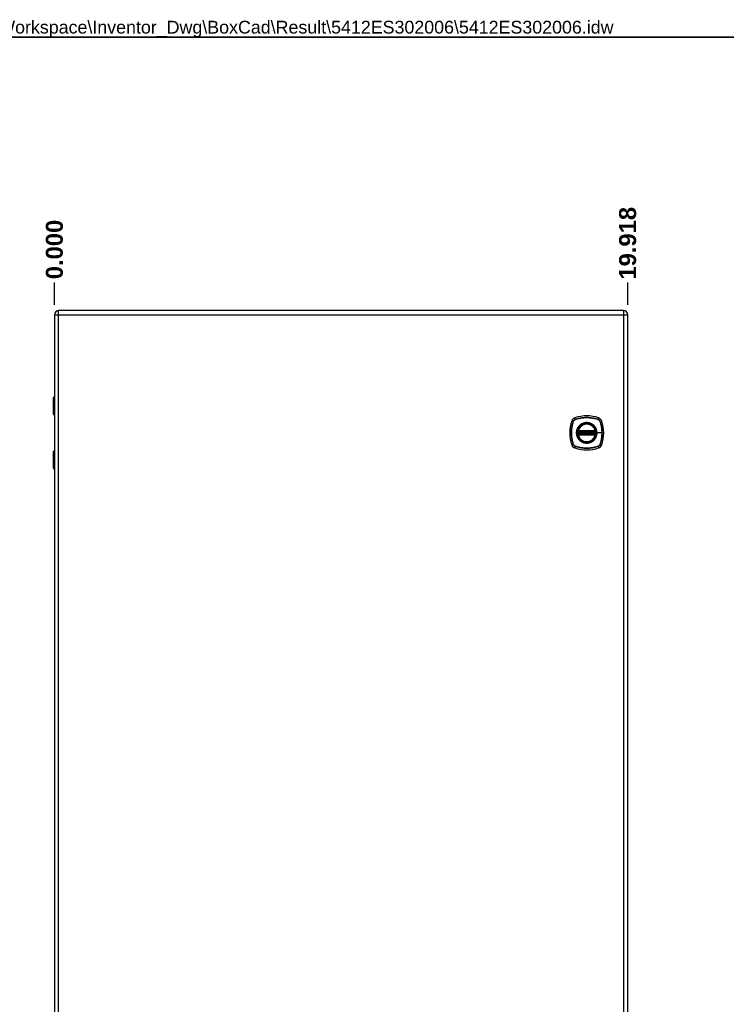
# Model space of a CAD drawing. Header units: inches. Extents: x 0 to 120, y -11 to 78.
# Tile 78 of 90: x 48 to 84, y 28 to 78. Entities that reach past the tile are written whole.
import ezdxf

# ---------------------------------------------------------------- set-up
doc = ezdxf.new("R2010")
doc.units = ezdxf.units.IN
doc.header["$LTSCALE"] = 7.213522
doc.header["$MEASUREMENT"] = 0
doc.layers.get('0').update_dxf_attribs({"lineweight": 25})
for name, color, linetype, lineweight in [('Dimensions(ANSI)', 7, 'Continuous', 25), ('Sketch Geometry(ANSI)', 7, 'Continuous', 25), ('Symbols(ANSI)', 7, 'Continuous', 25), ('Visible Edges(ANSI)', 7, 'Continuous', 25), ('Visible Tangent Edges(ANSI)', 7, 'Continuous', 25)]:
    doc.layers.add(name, color=color, linetype=linetype, lineweight=lineweight)
doc.styles.add('Current-ANSI', font='arial.ttf')
doc.styles.add('Dimension-ANSI', font='arialbd.ttf')
doc.dimstyles.new('INCH-ANSI-VERTICAL', dxfattribs={"dimscale": 7.213522, "dimtxt": 0.12, "dimasz": 0.098425, "dimexe": 0.04, "dimexo": 0.04, "dimgap": 0.031496, "dimtad": 0, "dimtih": 1, "dimtoh": 1, "dimdec": 3, "dimzin": 0, "dimdsep": 46, "dimtxsty": 'Dimension-ANSI', "dimcen": 0.09, "dimdle": 0.312, "dimclrd": 179, "dimclre": 179, "dimclrt": 7, "dimadec": 1, "dimazin": 0, "dimtfac": 1, "dimtdec": 3, "dimtofl": 0, "dimtmove": 0, "dimatfit": 3, "dimfxl": 1, "dimtolj": 1, "dimtzin": 4, "dimlwd": 25, "dimlwe": 25, "dimarcsym": 0})

# ---------------------------------------------------------------- blocks, each defined once
blk = doc.blocks.new('*D16')
at = {"layer": 'Defpoints', "color": 0, "linetype": 'Continuous', "transparency": 16777216}
for p in [(50.017, 64.644), (50.017, 63.224), (50.017, 63.224)]:
    blk.add_point(p, dxfattribs=at)
at = {"layer": 'Dimensions(ANSI)', "color": 179, "linetype": 'Continuous', "lineweight": 25, "true_color": 0x262658, "transparency": 16777216}
blk.add_line((50.017, 63.513), (50.017, 64.644), dxfattribs=at)
at = {"layer": 'Dimensions(ANSI)', "color": 7, "linetype": 'Continuous', "lineweight": 25, "transparency": 16777216, "insert": (50.017, 66.329), "char_height": 0.8656, "attachment_point": 5, "rotation": 90, "style": 'Dimension-ANSI'}
blk.add_mtext('\\A1;0.000', dxfattribs=at)
blk = doc.blocks.new('*D17')
at = {"layer": 'Defpoints', "color": 0, "linetype": 'Continuous', "transparency": 16777216}
for p in [(79.186, 64.644), (50.017, 63.224), (79.186, 63.224)]:
    blk.add_point(p, dxfattribs=at)
at = {"layer": 'Dimensions(ANSI)', "color": 179, "linetype": 'Continuous', "lineweight": 25, "true_color": 0x262658, "transparency": 16777216}
blk.add_line((79.186, 63.513), (79.186, 64.644), dxfattribs=at)
at = {"layer": 'Dimensions(ANSI)', "color": 7, "linetype": 'Continuous', "lineweight": 25, "transparency": 16777216, "insert": (79.186, 66.646), "char_height": 0.8656, "attachment_point": 5, "rotation": 90, "style": 'Dimension-ANSI'}
blk.add_mtext('\\A1;19.918', dxfattribs=at)
blk = doc.blocks.new('Borders 10_EXM - B (Inch)')
at = {"layer": 'Sketch Geometry(ANSI)', "linetype": 'Continuous', "lineweight": 35}
blk.add_line((16.3979, 10.6915), (0.5229, 10.6915), dxfattribs=at)
at = {"layer": 'Symbols(ANSI)', "color": 7, "style": 'Current-ANSI'}
blk.add_attdef('FILENAME_AND_PATH_001', (6.0203, 10.7181), '', height=0.09, dxfattribs=at)

msp = doc.modelspace()

# ---------------------------------------------------------------- linework, layer by layer
at = {"layer": 'Visible Edges(ANSI)'}
for p, q in [((78.9724, 63.2241), (50.2304, 63.2241)), ((50.0166, 63.0103), (50.0166, 19.792)), ((79.1862, 19.792), (79.1862, 63.0103)), ((49.9661, 57.9456), (49.9661, 58.8018)), ((49.9949, 58.8307), (50.0166, 58.8307)), ((50.0166, 58.4732), (50.012, 58.4732)), ((50.012, 58.4098), (50.0166, 58.4098)), ((50.0166, 57.9226), (49.9892, 57.9226)), ((76.6661, 57.0577), (77.5354, 57.0577)), ((77.5354, 56.9424), (76.6661, 56.9424)), ((76.6721, 57.0867), (77.5294, 57.0867)), ((77.5294, 56.9134), (76.6721, 56.9134)), ((49.9661, 55.1983), (49.9661, 56.0545)), ((49.9892, 56.0776), (50.0166, 56.0776)), ((50.0166, 55.1695), (49.9949, 55.1695)), ((50.0166, 55.5904), (50.012, 55.5904)), ((50.012, 55.5269), (50.0166, 55.5269))]:
    msp.add_line(p, q, dxfattribs=at)
at = {"layer": 'Visible Edges(ANSI)', "flags": 128}
for points in [[(76.649, 57.078), (76.649, 57.0779), (76.649, 57.0776), (76.6489, 57.0773), (76.6488, 57.0767), (76.6487, 57.076), (76.6486, 57.0752), (76.6484, 57.0742), (76.6482, 57.0731), (76.648, 57.0719), (76.6478, 57.0705), (76.6476, 57.069), (76.6473, 57.0674), (76.6471, 57.0656), (76.6468, 57.0638), (76.6466, 57.0619), (76.6463, 57.0599), (76.646, 57.0578), (76.6458, 57.0557), (76.6455, 57.0535), (76.6452, 57.0513), (76.645, 57.049), (76.6448, 57.0467), (76.6445, 57.0443), (76.6443, 57.042)], [(76.6443, 56.9581), (76.6445, 56.9558), (76.6448, 56.9534), (76.645, 56.9511), (76.6453, 56.9488), (76.6455, 56.9466), (76.6458, 56.9444), (76.646, 56.9422), (76.6463, 56.9402), (76.6466, 56.9382), (76.6468, 56.9363), (76.6471, 56.9344), (76.6474, 56.9327), (76.6476, 56.9311), (76.6478, 56.9296), (76.648, 56.9282), (76.6482, 56.927), (76.6484, 56.9259), (76.6486, 56.9249), (76.6487, 56.9241), (76.6488, 56.9234), (76.6489, 56.9229), (76.649, 56.9225), (76.649, 56.9223), (76.649, 56.9222)], [(77.5572, 57.042), (77.557, 57.0443), (77.5567, 57.0467), (77.5565, 57.049), (77.5562, 57.0513), (77.556, 57.0535), (77.5557, 57.0557), (77.5555, 57.0578), (77.5552, 57.0599), (77.5549, 57.0619), (77.5547, 57.0638), (77.5544, 57.0656), (77.5542, 57.0674), (77.5539, 57.069), (77.5537, 57.0705), (77.5535, 57.0719), (77.5533, 57.0731), (77.5531, 57.0742), (77.5529, 57.0752), (77.5528, 57.076), (77.5527, 57.0767), (77.5526, 57.0773), (77.5525, 57.0776), (77.5525, 57.0779), (77.5525, 57.078)], [(77.5525, 56.9222), (77.5525, 56.9223), (77.5525, 56.9225), (77.5526, 56.9229), (77.5527, 56.9234), (77.5528, 56.9241), (77.5529, 56.9249), (77.5531, 56.9259), (77.5533, 56.927), (77.5535, 56.9282), (77.5537, 56.9296), (77.5539, 56.9311), (77.5541, 56.9327), (77.5544, 56.9344), (77.5547, 56.9363), (77.5549, 56.9382), (77.5552, 56.9402), (77.5555, 56.9422), (77.5557, 56.9444), (77.556, 56.9466), (77.5562, 56.9488), (77.5565, 56.9511), (77.5567, 56.9534), (77.557, 56.9558), (77.5572, 56.9581)]]:
    msp.add_lwpolyline(points, dxfattribs=at)
at = {"layer": 'Visible Edges(ANSI)'}
for radius in [0.4685, 0.4613]:
    msp.add_circle((77.1007, 57.0001), radius, dxfattribs=at)
for centre, radius, start, end in [((50.2304, 63.0103), 0.2138, 90, 180), ((78.9724, 63.0103), 0.2138, 0, 90), ((49.9949, 58.8018), 0.0288, 90, 180), ((49.9892, 57.9456), 0.0231, 180, 270), ((76.5812, 57.5196), 0.2595, 108.77216, 161.22784), ((77.1007, 55.9911), 1.8738, 71.22784, 108.77216), ((77.6203, 57.5196), 0.2595, 18.77216, 71.22784), ((78.1097, 57.0001), 1.8738, 161.22784, 198.77216), ((77.1007, 57.0001), 0.4584, 166.36561, 170.21598), ((76.6721, 57.104), 0.0173, 166.36561, 270), ((77.1007, 57.0001), 0.4584, 13.63439, 166.36561), ((77.5294, 57.104), 0.0173, 270, 13.63439), ((77.1007, 57.0001), 0.4584, 9.78402, 13.63439), ((76.0918, 57.0001), 1.8738, 341.22784, 18.77216), ((77.1007, 57.0001), 0.4584, 174.74991, 185.25009), ((76.6661, 57.075), 0.0173, 170.21598, 270), ((76.6661, 56.9251), 0.0173, 90, 189.78402), ((77.1007, 57.0001), 0.4584, 189.78402, 193.63439), ((76.6721, 56.8961), 0.0173, 90, 193.63439), ((77.1007, 57.0001), 0.4584, 193.63439, 346.36561), ((77.5294, 56.8961), 0.0173, 346.36561, 90), ((77.5354, 57.075), 0.0173, 270, 9.78402), ((77.5354, 56.9251), 0.0173, 350.21598, 90), ((77.1007, 57.0001), 0.4584, 346.36561, 350.21598), ((77.1007, 57.0001), 0.4584, 354.74991, 5.25009), ((76.5812, 56.4805), 0.2595, 198.77216, 251.22784), ((77.1007, 58.0091), 1.8738, 251.22784, 288.77216), ((77.6203, 56.4805), 0.2595, 288.77216, 341.22784), ((49.9892, 56.0545), 0.0231, 90, 180), ((49.9949, 55.1983), 0.0288, 180, 270)]:
    msp.add_arc(centre, radius, start, end, dxfattribs=at)
at = {"layer": 'Visible Tangent Edges(ANSI)'}
for p, q in [((50.2304, 63.0103), (50.2304, 63.2241)), ((78.9724, 63.2241), (78.9724, 63.0103)), ((50.0166, 63.0103), (50.2304, 63.0103)), ((50.2304, 63.0103), (78.9724, 63.0103)), ((50.2304, 19.792), (50.2304, 63.0103)), ((78.9724, 63.0103), (79.1862, 63.0103)), ((78.9724, 63.0103), (78.9724, 19.792)), ((50.0166, 58.8018), (49.9661, 58.8018)), ((49.9993, 58.4876), (50.0166, 58.4876)), ((50.0166, 58.3954), (49.9993, 58.3954)), ((49.9661, 57.9456), (50.0166, 57.9456)), ((76.5251, 57.6848), (76.4977, 57.7652)), ((76.5261, 57.6818), (76.5267, 57.682)), ((77.6748, 57.682), (77.6754, 57.6818)), ((77.6764, 57.6848), (77.7038, 57.7652)), ((76.3356, 57.6031), (76.416, 57.5757)), ((76.4188, 57.5741), (76.419, 57.5747)), ((76.6553, 57.1081), (76.6721, 57.104)), ((77.5294, 57.104), (77.5462, 57.1081)), ((77.7825, 57.5747), (77.7827, 57.5741)), ((77.7855, 57.5757), (77.8659, 57.6031)), ((76.6615, 57.0404), (76.6443, 57.042)), ((76.6615, 56.9597), (76.6443, 56.9581)), ((76.6578, 57.0765), (76.649, 57.078)), ((76.649, 56.9222), (76.6578, 56.9237)), ((76.6721, 56.8961), (76.6553, 56.892)), ((76.6615, 57.0404), (77.54, 57.0404)), ((77.54, 56.9597), (76.6615, 56.9597)), ((76.6661, 57.0577), (76.6661, 57.0725)), ((76.6661, 56.9276), (76.6661, 56.9424)), ((76.6721, 57.0867), (76.6721, 57.104)), ((77.5294, 57.104), (76.6721, 57.104)), ((76.6721, 57.0722), (76.6721, 57.0867)), ((76.6721, 57.0722), (77.5294, 57.0722)), ((76.6721, 56.9134), (76.6721, 56.9279)), ((77.5294, 56.9279), (76.6721, 56.9279)), ((76.6721, 56.8961), (76.6721, 56.9134)), ((76.6721, 56.8961), (77.5294, 56.8961)), ((77.5294, 57.104), (77.5294, 57.0867)), ((77.5294, 57.0867), (77.5294, 57.0722)), ((77.5294, 56.9279), (77.5294, 56.9134)), ((77.5294, 56.9134), (77.5294, 56.8961)), ((77.5462, 56.892), (77.5294, 56.8961)), ((77.5354, 57.0725), (77.5354, 57.0577)), ((77.5354, 56.9424), (77.5354, 56.9276)), ((77.5572, 57.042), (77.54, 57.0404)), ((77.5572, 56.9581), (77.54, 56.9597)), ((77.5525, 57.078), (77.5437, 57.0765)), ((77.5437, 56.9237), (77.5525, 56.9222)), ((77.6165, 57.0001), (77.6234, 57.0001)), ((77.8781, 57.0001), (77.6234, 57.0001)), ((76.416, 56.4244), (76.3356, 56.3971)), ((76.419, 56.4254), (76.4188, 56.426)), ((76.5251, 56.3153), (76.4977, 56.2349)), ((76.5267, 56.3181), (76.5261, 56.3183)), ((77.6754, 56.3183), (77.6748, 56.3181)), ((77.6764, 56.3153), (77.7038, 56.2349)), ((77.7827, 56.426), (77.7825, 56.4254)), ((77.7855, 56.4244), (77.8659, 56.3971)), ((50.0166, 56.0545), (49.9661, 56.0545)), ((49.9993, 55.6048), (50.0166, 55.6048)), ((49.9661, 55.1983), (50.0166, 55.1983)), ((50.0166, 55.5125), (49.9993, 55.5125))]:
    msp.add_line(p, q, dxfattribs=at)
at = {"layer": 'Visible Tangent Edges(ANSI)', "flags": 128}
for points in [[(49.9993, 58.4876), (49.9962, 58.4873), (49.9932, 58.4862), (49.9905, 58.4845), (49.9881, 58.482), (49.9859, 58.4788), (49.9839, 58.475), (49.9823, 58.4705), (49.981, 58.4654), (49.98, 58.4598), (49.9792, 58.4539), (49.9788, 58.4477), (49.9787, 58.4414), (49.9788, 58.4351), (49.9793, 58.429), (49.98, 58.4231), (49.981, 58.4175), (49.9823, 58.4124), (49.984, 58.4079), (49.9859, 58.4041), (49.9881, 58.401), (49.9906, 58.3985), (49.9933, 58.3968), (49.9962, 58.3957), (49.9993, 58.3954)], [(50.012, 58.4098), (50.009, 58.41), (50.0063, 58.4107), (50.0037, 58.4119), (50.0014, 58.4136), (49.9993, 58.4158), (49.9974, 58.4184), (49.9959, 58.4215), (49.9946, 58.425), (49.9937, 58.4288), (49.993, 58.4329), (49.9926, 58.4371), (49.9924, 58.4414), (49.9926, 58.4458), (49.993, 58.45), (49.9937, 58.4541), (49.9946, 58.4579), (49.9959, 58.4614), (49.9974, 58.4645), (49.9992, 58.4672), (50.0013, 58.4694), (50.0037, 58.471), (50.0062, 58.4722), (50.009, 58.473), (50.012, 58.4732)], [(76.5251, 57.6848), (76.5188, 57.6826), (76.5126, 57.6801), (76.5065, 57.6774), (76.5005, 57.6745), (76.4947, 57.6713), (76.489, 57.6679), (76.4834, 57.6643), (76.4779, 57.6604), (76.4726, 57.6564), (76.4675, 57.6522), (76.4625, 57.6477), (76.4577, 57.6431), (76.4531, 57.6383), (76.4486, 57.6333), (76.4444, 57.6282), (76.4404, 57.6229), (76.4366, 57.6174), (76.4329, 57.6118), (76.4295, 57.6061), (76.4264, 57.6003), (76.4234, 57.5943), (76.4207, 57.5882), (76.4182, 57.582), (76.416, 57.5757)], [(76.419, 57.5747), (76.4213, 57.5809), (76.4238, 57.5869), (76.4265, 57.5929), (76.4294, 57.5987), (76.4326, 57.6044), (76.4359, 57.61), (76.4395, 57.6155), (76.4432, 57.6208), (76.4472, 57.626), (76.4514, 57.631), (76.4557, 57.6359), (76.4602, 57.6406), (76.4649, 57.6451), (76.4698, 57.6494), (76.4748, 57.6536), (76.48, 57.6576), (76.4853, 57.6613), (76.4908, 57.6649), (76.4964, 57.6683), (76.5021, 57.6714), (76.508, 57.6743), (76.5139, 57.6771), (76.5199, 57.6795), (76.5261, 57.6818)], [(77.6764, 57.6848), (77.63, 57.6998), (77.5832, 57.7135), (77.5359, 57.726), (77.4882, 57.7372), (77.4402, 57.7471), (77.3919, 57.7557), (77.3434, 57.763), (77.2948, 57.7689), (77.246, 57.7735), (77.1972, 57.7768), (77.1484, 57.7788), (77.0997, 57.7794), (77.051, 57.7787), (77.0022, 57.7767), (76.9535, 57.7734), (76.905, 57.7687), (76.8566, 57.7628), (76.8084, 57.7555), (76.7604, 57.7469), (76.7127, 57.7371), (76.6653, 57.7259), (76.6182, 57.7135), (76.5714, 57.6998), (76.5251, 57.6848)], [(76.5267, 57.682), (76.5729, 57.6971), (76.6195, 57.7109), (76.6664, 57.7234), (76.7137, 57.7347), (76.7613, 57.7446), (76.8091, 57.7533), (76.8572, 57.7606), (76.9054, 57.7667), (76.9539, 57.7714), (77.0024, 57.7747), (77.0511, 57.7768), (77.0997, 57.7775), (77.1483, 57.7768), (77.197, 57.7748), (77.2457, 57.7715), (77.2943, 57.7668), (77.3429, 57.7608), (77.3912, 57.7535), (77.4393, 57.7448), (77.4872, 57.7348), (77.5347, 57.7235), (77.5819, 57.7109), (77.6286, 57.6971), (77.6748, 57.682)], [(77.6754, 57.6818), (77.6816, 57.6795), (77.6876, 57.6771), (77.6935, 57.6743), (77.6994, 57.6714), (77.7051, 57.6683), (77.7107, 57.6649), (77.7162, 57.6613), (77.7215, 57.6576), (77.7267, 57.6536), (77.7317, 57.6495), (77.7366, 57.6451), (77.7413, 57.6406), (77.7458, 57.6359), (77.7501, 57.631), (77.7543, 57.626), (77.7583, 57.6208), (77.762, 57.6155), (77.7656, 57.61), (77.769, 57.6044), (77.7721, 57.5987), (77.775, 57.5929), (77.7777, 57.5869), (77.7802, 57.5809), (77.7825, 57.5747)], [(77.7855, 57.5757), (77.7833, 57.582), (77.7808, 57.5882), (77.7781, 57.5943), (77.7751, 57.6003), (77.772, 57.6061), (77.7686, 57.6119), (77.765, 57.6175), (77.7611, 57.6229), (77.7571, 57.6282), (77.7529, 57.6333), (77.7484, 57.6383), (77.7438, 57.6431), (77.739, 57.6477), (77.734, 57.6522), (77.7289, 57.6564), (77.7236, 57.6604), (77.7181, 57.6643), (77.7125, 57.6679), (77.7068, 57.6713), (77.7009, 57.6744), (77.695, 57.6774), (77.6889, 57.6801), (77.6827, 57.6826), (77.6764, 57.6848)], [(76.416, 57.5757), (76.401, 57.5293), (76.3873, 57.4825), (76.3748, 57.4352), (76.3636, 57.3875), (76.3537, 57.3395), (76.3451, 57.2912), (76.3378, 57.2427), (76.3319, 57.1941), (76.3273, 57.1454), (76.324, 57.0966), (76.3221, 57.0478), (76.3214, 56.999), (76.3221, 56.9503), (76.3241, 56.9015), (76.3275, 56.8529), (76.3321, 56.8043), (76.338, 56.7559), (76.3453, 56.7077), (76.3539, 56.6597), (76.3637, 56.612), (76.3749, 56.5646), (76.3873, 56.5175), (76.401, 56.4707), (76.416, 56.4244)], [(76.4188, 56.426), (76.4037, 56.4722), (76.3899, 56.5188), (76.3774, 56.5657), (76.3661, 56.613), (76.3562, 56.6606), (76.3475, 56.7084), (76.3402, 56.7565), (76.3342, 56.8048), (76.3295, 56.8532), (76.3261, 56.9018), (76.3241, 56.9504), (76.3234, 56.999), (76.324, 57.0476), (76.326, 57.0963), (76.3293, 57.145), (76.334, 57.1937), (76.34, 57.2422), (76.3473, 57.2905), (76.356, 57.3387), (76.366, 57.3865), (76.3773, 57.434), (76.3899, 57.4812), (76.4037, 57.5279), (76.4188, 57.5741)], [(76.6986, 57.3333), (76.6801, 57.3097), (76.6629, 57.285), (76.6472, 57.2593), (76.6329, 57.2327), (76.6202, 57.2053), (76.6092, 57.1772), (76.5997, 57.1486), (76.592, 57.1195), (76.5859, 57.09), (76.5816, 57.0602), (76.579, 57.0301), (76.5781, 56.9999), (76.579, 56.9697), (76.5816, 56.9397), (76.586, 56.91), (76.5921, 56.8805), (76.5999, 56.8513), (76.6094, 56.8226), (76.6205, 56.7945), (76.6331, 56.7671), (76.6473, 56.7406), (76.663, 56.715), (76.6801, 56.6904), (76.6986, 56.6668)], [(77.6165, 57.0001), (77.6035, 56.8851), (77.5655, 56.776), (77.5039, 56.6778), (77.4223, 56.5964), (77.3245, 56.5352), (77.2153, 56.4972), (77.1002, 56.4844), (76.9854, 56.4974), (76.8763, 56.5357), (76.7784, 56.5971), (76.6971, 56.6785), (76.636, 56.7761), (76.5979, 56.8856), (76.585, 57.0003), (76.598, 57.1153), (76.6362, 57.2245), (76.6977, 57.3224), (76.7791, 57.4036), (76.8767, 57.4648), (76.9859, 57.5028), (77.101, 57.5158), (77.216, 57.5028), (77.325, 57.4645), (77.423, 57.4032), (77.5043, 57.3217), (77.5656, 57.2238), (77.6035, 57.1149), (77.6165, 57.0001)], [(76.6553, 57.1081), (76.655, 57.1067), (76.6547, 57.1054), (76.6544, 57.104), (76.6542, 57.1026), (76.654, 57.1012), (76.6539, 57.0998), (76.6538, 57.0984), (76.6537, 57.097), (76.6536, 57.0956), (76.6536, 57.0943), (76.6537, 57.0929), (76.6537, 57.0915), (76.6538, 57.0901), (76.654, 57.0888), (76.6542, 57.0874), (76.6544, 57.0861), (76.6546, 57.0848), (76.655, 57.0835), (76.6553, 57.0823), (76.6557, 57.081), (76.6562, 57.0798), (76.6566, 57.0786), (76.6572, 57.0775), (76.6578, 57.0765)], [(76.7675, 57.4022), (76.7644, 57.3996), (76.7613, 57.397), (76.7582, 57.3943), (76.7551, 57.3916), (76.7521, 57.3889), (76.7491, 57.3862), (76.7461, 57.3835), (76.7431, 57.3807), (76.7402, 57.3779), (76.7372, 57.3751), (76.7343, 57.3722), (76.7315, 57.3694), (76.7286, 57.3665), (76.7257, 57.3636), (76.7229, 57.3606), (76.7201, 57.3577), (76.7174, 57.3547), (76.7146, 57.3517), (76.7119, 57.3487), (76.7092, 57.3457), (76.7065, 57.3426), (76.7038, 57.3395), (76.7012, 57.3364), (76.6986, 57.3333)], [(77.434, 57.4022), (77.4104, 57.4207), (77.3856, 57.4378), (77.3599, 57.4535), (77.3333, 57.4678), (77.3059, 57.4805), (77.2779, 57.4916), (77.2493, 57.5011), (77.2203, 57.5088), (77.1908, 57.5148), (77.161, 57.5192), (77.1309, 57.5218), (77.1006, 57.5227), (77.0704, 57.5218), (77.0403, 57.5192), (77.0105, 57.5148), (76.9809, 57.5087), (76.9518, 57.5009), (76.9231, 57.4914), (76.8951, 57.4804), (76.8678, 57.4677), (76.8413, 57.4535), (76.8157, 57.4378), (76.7911, 57.4207), (76.7675, 57.4022)], [(77.5029, 57.3333), (77.5003, 57.3364), (77.4977, 57.3395), (77.495, 57.3426), (77.4923, 57.3457), (77.4896, 57.3487), (77.4869, 57.3517), (77.4841, 57.3547), (77.4814, 57.3577), (77.4786, 57.3607), (77.4757, 57.3636), (77.4729, 57.3665), (77.47, 57.3694), (77.4671, 57.3722), (77.4642, 57.3751), (77.4613, 57.3779), (77.4584, 57.3807), (77.4554, 57.3835), (77.4524, 57.3862), (77.4494, 57.389), (77.4463, 57.3917), (77.4433, 57.3943), (77.4402, 57.397), (77.4371, 57.3996), (77.434, 57.4022)], [(77.6234, 57.0001), (77.6232, 57.0151), (77.6225, 57.0301), (77.6214, 57.0452), (77.6199, 57.0602), (77.6179, 57.0751), (77.6155, 57.0901), (77.6127, 57.1049), (77.6094, 57.1196), (77.6058, 57.1343), (77.6017, 57.1488), (77.5972, 57.1631), (77.5923, 57.1773), (77.587, 57.1914), (77.5813, 57.2053), (77.5751, 57.219), (77.5686, 57.2326), (77.5617, 57.2461), (77.5543, 57.2593), (77.5467, 57.2722), (77.5386, 57.285), (77.5302, 57.2974), (77.5214, 57.3097), (77.5123, 57.3216), (77.5029, 57.3333)], [(77.5437, 57.0765), (77.5443, 57.0775), (77.5449, 57.0786), (77.5453, 57.0798), (77.5458, 57.081), (77.5462, 57.0823), (77.5465, 57.0835), (77.5468, 57.0848), (77.5471, 57.0861), (77.5473, 57.0874), (77.5475, 57.0888), (77.5477, 57.0901), (77.5478, 57.0915), (77.5478, 57.0929), (77.5479, 57.0943), (77.5478, 57.0956), (77.5478, 57.097), (77.5477, 57.0984), (77.5476, 57.0998), (77.5475, 57.1012), (77.5473, 57.1026), (77.5471, 57.104), (77.5468, 57.1054), (77.5465, 57.1067), (77.5462, 57.1081)], [(77.7827, 57.5741), (77.7904, 57.551), (77.7978, 57.5279), (77.8048, 57.5046), (77.8116, 57.4813), (77.818, 57.4578), (77.8241, 57.4343), (77.8299, 57.4107), (77.8354, 57.387), (77.8405, 57.3632), (77.8454, 57.3393), (77.8499, 57.3153), (77.854, 57.2913), (77.8579, 57.2672), (77.8614, 57.2431), (77.8646, 57.2189), (77.8674, 57.1946), (77.8699, 57.1704), (77.8721, 57.1461), (77.874, 57.1217), (77.8755, 57.0974), (77.8766, 57.0731), (77.8775, 57.0487), (77.878, 57.0244), (77.8781, 57.0001)], [(77.7855, 56.4244), (77.8005, 56.4707), (77.8142, 56.5176), (77.8267, 56.5649), (77.8379, 56.6125), (77.8478, 56.6605), (77.8564, 56.7087), (77.8636, 56.7572), (77.8696, 56.8058), (77.8742, 56.8545), (77.8775, 56.9033), (77.8794, 56.952), (77.8801, 57.0008), (77.8794, 57.0495), (77.8774, 57.0982), (77.8741, 57.1469), (77.8694, 57.1955), (77.8635, 57.244), (77.8562, 57.2924), (77.8476, 57.3404), (77.8377, 57.3882), (77.8266, 57.4356), (77.8142, 57.4827), (77.8005, 57.5294), (77.7855, 57.5757)], [(76.6578, 56.9237), (76.6572, 56.9226), (76.6566, 56.9215), (76.6562, 56.9203), (76.6557, 56.9191), (76.6553, 56.9179), (76.655, 56.9166), (76.6546, 56.9153), (76.6544, 56.914), (76.6542, 56.9127), (76.654, 56.9114), (76.6538, 56.91), (76.6537, 56.9086), (76.6537, 56.9073), (76.6536, 56.9059), (76.6536, 56.9045), (76.6537, 56.9031), (76.6538, 56.9017), (76.6539, 56.9003), (76.654, 56.8989), (76.6542, 56.8975), (76.6544, 56.8961), (76.6547, 56.8948), (76.655, 56.8934), (76.6553, 56.892)], [(76.6578, 57.0765), (76.658, 57.0762), (76.6583, 57.076), (76.6586, 57.0758), (76.6589, 57.0755), (76.6592, 57.0753), (76.6595, 57.0751), (76.6599, 57.0749), (76.6602, 57.0747), (76.6605, 57.0745), (76.6609, 57.0743), (76.6612, 57.0742), (76.6616, 57.074), (76.6619, 57.0738), (76.6623, 57.0736), (76.6626, 57.0735), (76.663, 57.0734), (76.6634, 57.0732), (76.6638, 57.0731), (76.6641, 57.073), (76.6645, 57.0729), (76.6649, 57.0727), (76.6653, 57.0727), (76.6657, 57.0726), (76.6661, 57.0725)], [(76.6661, 56.9276), (76.6657, 56.9276), (76.6653, 56.9275), (76.6649, 56.9274), (76.6645, 56.9273), (76.6641, 56.9272), (76.6638, 56.9271), (76.6634, 56.9269), (76.663, 56.9268), (76.6626, 56.9266), (76.6623, 56.9265), (76.6619, 56.9263), (76.6616, 56.9262), (76.6612, 56.926), (76.6609, 56.9258), (76.6605, 56.9256), (76.6602, 56.9254), (76.6599, 56.9252), (76.6595, 56.925), (76.6592, 56.9248), (76.6589, 56.9246), (76.6586, 56.9244), (76.6583, 56.9241), (76.658, 56.9239), (76.6578, 56.9237)], [(76.6615, 57.0404), (76.6617, 57.0416), (76.662, 57.0427), (76.6622, 57.0438), (76.6624, 57.0449), (76.6627, 57.046), (76.6629, 57.047), (76.6632, 57.048), (76.6634, 57.049), (76.6637, 57.05), (76.664, 57.0509), (76.6642, 57.0518), (76.6645, 57.0526), (76.6647, 57.0534), (76.6649, 57.0541), (76.6651, 57.0548), (76.6653, 57.0554), (76.6655, 57.0559), (76.6656, 57.0564), (76.6658, 57.0568), (76.6659, 57.0571), (76.666, 57.0574), (76.666, 57.0576), (76.6661, 57.0577), (76.6661, 57.0577)], [(76.6661, 56.9424), (76.6661, 56.9424), (76.666, 56.9426), (76.666, 56.9427), (76.6659, 56.943), (76.6658, 56.9433), (76.6656, 56.9437), (76.6655, 56.9442), (76.6653, 56.9447), (76.6651, 56.9453), (76.6649, 56.946), (76.6647, 56.9467), (76.6645, 56.9475), (76.6642, 56.9483), (76.664, 56.9492), (76.6637, 56.9501), (76.6635, 56.9511), (76.6632, 56.9521), (76.6629, 56.9531), (76.6627, 56.9541), (76.6624, 56.9552), (76.6622, 56.9563), (76.662, 56.9575), (76.6617, 56.9586), (76.6615, 56.9597)], [(76.6661, 57.0725), (76.6663, 57.0725), (76.6666, 57.0725), (76.6668, 57.0724), (76.6671, 57.0724), (76.6673, 57.0724), (76.6676, 57.0724), (76.6678, 57.0724), (76.6681, 57.0723), (76.6683, 57.0723), (76.6686, 57.0723), (76.6688, 57.0723), (76.6691, 57.0723), (76.6693, 57.0723), (76.6696, 57.0723), (76.6698, 57.0723), (76.6701, 57.0723), (76.6703, 57.0723), (76.6706, 57.0722), (76.6708, 57.0722), (76.6711, 57.0722), (76.6713, 57.0722), (76.6716, 57.0722), (76.6719, 57.0722), (76.6721, 57.0722)], [(76.6721, 56.9279), (76.6719, 56.9279), (76.6716, 56.9279), (76.6713, 56.9279), (76.6711, 56.9279), (76.6708, 56.9279), (76.6706, 56.9279), (76.6703, 56.9279), (76.6701, 56.9279), (76.6698, 56.9279), (76.6696, 56.9279), (76.6693, 56.9278), (76.6691, 56.9278), (76.6688, 56.9278), (76.6686, 56.9278), (76.6683, 56.9278), (76.6681, 56.9278), (76.6678, 56.9278), (76.6676, 56.9278), (76.6673, 56.9277), (76.6671, 56.9277), (76.6668, 56.9277), (76.6666, 56.9277), (76.6663, 56.9277), (76.6661, 56.9276)], [(76.6986, 56.6668), (76.7012, 56.6637), (76.7038, 56.6606), (76.7065, 56.6575), (76.7092, 56.6545), (76.7119, 56.6514), (76.7146, 56.6484), (76.7173, 56.6454), (76.7201, 56.6424), (76.7229, 56.6395), (76.7257, 56.6366), (76.7286, 56.6337), (76.7314, 56.6308), (76.7343, 56.6279), (76.7372, 56.6251), (76.7402, 56.6223), (76.7431, 56.6195), (76.7461, 56.6167), (76.7491, 56.6139), (76.7521, 56.6112), (76.7551, 56.6085), (76.7582, 56.6058), (76.7613, 56.6032), (76.7644, 56.6005), (76.7675, 56.5979)], [(77.434, 56.5979), (77.4371, 56.6005), (77.4402, 56.6031), (77.4433, 56.6058), (77.4463, 56.6085), (77.4494, 56.6112), (77.4524, 56.6139), (77.4554, 56.6166), (77.4583, 56.6194), (77.4613, 56.6222), (77.4642, 56.625), (77.4671, 56.6279), (77.47, 56.6307), (77.4729, 56.6336), (77.4757, 56.6365), (77.4785, 56.6394), (77.4813, 56.6424), (77.4841, 56.6454), (77.4869, 56.6484), (77.4896, 56.6514), (77.4923, 56.6544), (77.495, 56.6575), (77.4976, 56.6606), (77.5003, 56.6637), (77.5029, 56.6668)], [(77.5029, 56.6668), (77.5124, 56.6785), (77.5215, 56.6905), (77.5303, 56.7028), (77.5387, 56.7153), (77.5468, 56.7281), (77.5545, 56.7411), (77.5618, 56.7543), (77.5687, 56.7677), (77.5752, 56.7812), (77.5813, 56.7949), (77.587, 56.8088), (77.5923, 56.8229), (77.5972, 56.8371), (77.6017, 56.8515), (77.6058, 56.8659), (77.6095, 56.8806), (77.6127, 56.8953), (77.6156, 56.9102), (77.618, 56.9251), (77.6199, 56.94), (77.6214, 56.955), (77.6225, 56.9701), (77.6232, 56.9851), (77.6234, 57.0001)], [(77.5294, 57.0722), (77.5296, 57.0722), (77.5299, 57.0722), (77.5301, 57.0722), (77.5304, 57.0722), (77.5307, 57.0722), (77.5309, 57.0722), (77.5312, 57.0723), (77.5314, 57.0723), (77.5317, 57.0723), (77.5319, 57.0723), (77.5322, 57.0723), (77.5324, 57.0723), (77.5327, 57.0723), (77.5329, 57.0723), (77.5332, 57.0723), (77.5334, 57.0723), (77.5337, 57.0724), (77.5339, 57.0724), (77.5342, 57.0724), (77.5344, 57.0724), (77.5347, 57.0724), (77.5349, 57.0725), (77.5352, 57.0725), (77.5354, 57.0725)], [(77.5354, 56.9276), (77.5352, 56.9277), (77.5349, 56.9277), (77.5347, 56.9277), (77.5344, 56.9277), (77.5342, 56.9277), (77.5339, 56.9278), (77.5337, 56.9278), (77.5334, 56.9278), (77.5332, 56.9278), (77.5329, 56.9278), (77.5327, 56.9278), (77.5324, 56.9278), (77.5322, 56.9278), (77.5319, 56.9279), (77.5317, 56.9279), (77.5314, 56.9279), (77.5312, 56.9279), (77.5309, 56.9279), (77.5307, 56.9279), (77.5304, 56.9279), (77.5301, 56.9279), (77.5299, 56.9279), (77.5296, 56.9279), (77.5294, 56.9279)], [(77.5354, 57.0725), (77.5358, 57.0726), (77.5362, 57.0727), (77.5366, 57.0727), (77.537, 57.0728), (77.5374, 57.073), (77.5377, 57.0731), (77.5381, 57.0732), (77.5385, 57.0733), (77.5389, 57.0735), (77.5392, 57.0736), (77.5396, 57.0738), (77.5399, 57.074), (77.5403, 57.0741), (77.5406, 57.0743), (77.541, 57.0745), (77.5413, 57.0747), (77.5416, 57.0749), (77.542, 57.0751), (77.5423, 57.0753), (77.5426, 57.0755), (77.5429, 57.0758), (77.5432, 57.076), (77.5434, 57.0762), (77.5437, 57.0765)], [(77.5354, 57.0577), (77.5354, 57.0577), (77.5355, 57.0576), (77.5355, 57.0574), (77.5356, 57.0571), (77.5357, 57.0568), (77.5359, 57.0564), (77.536, 57.0559), (77.5362, 57.0554), (77.5364, 57.0548), (77.5366, 57.0541), (77.5368, 57.0534), (77.537, 57.0526), (77.5373, 57.0518), (77.5375, 57.0509), (77.5378, 57.05), (77.538, 57.049), (77.5383, 57.048), (77.5386, 57.047), (77.5388, 57.046), (77.5391, 57.0449), (77.5393, 57.0438), (77.5395, 57.0427), (77.5398, 57.0416), (77.54, 57.0404)], [(77.54, 56.9597), (77.5398, 56.9586), (77.5395, 56.9575), (77.5393, 56.9563), (77.5391, 56.9552), (77.5388, 56.9541), (77.5386, 56.9531), (77.5383, 56.9521), (77.538, 56.9511), (77.5378, 56.9501), (77.5375, 56.9492), (77.5373, 56.9483), (77.537, 56.9475), (77.5368, 56.9467), (77.5366, 56.946), (77.5364, 56.9453), (77.5362, 56.9447), (77.536, 56.9442), (77.5359, 56.9437), (77.5357, 56.9433), (77.5356, 56.943), (77.5355, 56.9427), (77.5355, 56.9426), (77.5354, 56.9424), (77.5354, 56.9424)], [(77.5437, 56.9237), (77.5434, 56.9239), (77.5432, 56.9241), (77.5429, 56.9244), (77.5426, 56.9246), (77.5423, 56.9248), (77.542, 56.925), (77.5416, 56.9252), (77.5413, 56.9254), (77.541, 56.9256), (77.5406, 56.9258), (77.5403, 56.926), (77.5399, 56.9262), (77.5396, 56.9263), (77.5392, 56.9265), (77.5389, 56.9266), (77.5385, 56.9268), (77.5381, 56.9269), (77.5377, 56.927), (77.5374, 56.9272), (77.537, 56.9273), (77.5366, 56.9274), (77.5362, 56.9275), (77.5358, 56.9276), (77.5354, 56.9276)], [(77.5462, 56.892), (77.5465, 56.8934), (77.5468, 56.8948), (77.5471, 56.8961), (77.5473, 56.8975), (77.5475, 56.8989), (77.5476, 56.9003), (77.5477, 56.9017), (77.5478, 56.9031), (77.5478, 56.9045), (77.5479, 56.9059), (77.5478, 56.9073), (77.5478, 56.9086), (77.5477, 56.91), (77.5475, 56.9114), (77.5473, 56.9127), (77.5471, 56.914), (77.5468, 56.9153), (77.5465, 56.9166), (77.5462, 56.9179), (77.5458, 56.9191), (77.5453, 56.9203), (77.5449, 56.9215), (77.5443, 56.9226), (77.5437, 56.9237)], [(77.8781, 57.0001), (77.878, 56.9758), (77.8775, 56.9515), (77.8766, 56.9272), (77.8755, 56.9029), (77.874, 56.8786), (77.8721, 56.8543), (77.87, 56.83), (77.8674, 56.8058), (77.8646, 56.7815), (77.8614, 56.7573), (77.8579, 56.7332), (77.8541, 56.7091), (77.8499, 56.685), (77.8454, 56.661), (77.8406, 56.6371), (77.8354, 56.6133), (77.8299, 56.5895), (77.8241, 56.5658), (77.818, 56.5422), (77.8116, 56.5188), (77.8048, 56.4954), (77.7978, 56.4722), (77.7904, 56.4491), (77.7827, 56.426)], [(76.416, 56.4244), (76.4182, 56.4181), (76.4207, 56.4119), (76.4234, 56.4058), (76.4264, 56.3999), (76.4295, 56.394), (76.4329, 56.3883), (76.4365, 56.3827), (76.4404, 56.3772), (76.4444, 56.3719), (76.4486, 56.3668), (76.4531, 56.3618), (76.4577, 56.357), (76.4625, 56.3524), (76.4675, 56.348), (76.4726, 56.3437), (76.4779, 56.3397), (76.4834, 56.3359), (76.489, 56.3323), (76.4947, 56.3289), (76.5006, 56.3257), (76.5065, 56.3227), (76.5126, 56.32), (76.5188, 56.3175), (76.5251, 56.3153)], [(76.5261, 56.3183), (76.5199, 56.3206), (76.5139, 56.3231), (76.508, 56.3258), (76.5021, 56.3287), (76.4964, 56.3319), (76.4908, 56.3352), (76.4853, 56.3388), (76.48, 56.3426), (76.4748, 56.3465), (76.4698, 56.3507), (76.4649, 56.355), (76.4602, 56.3595), (76.4557, 56.3642), (76.4514, 56.3691), (76.4472, 56.3741), (76.4432, 56.3793), (76.4395, 56.3846), (76.4359, 56.3901), (76.4325, 56.3957), (76.4294, 56.4014), (76.4265, 56.4073), (76.4238, 56.4132), (76.4213, 56.4193), (76.419, 56.4254)], [(76.5251, 56.3153), (76.5715, 56.3003), (76.6183, 56.2866), (76.6656, 56.2741), (76.7133, 56.2629), (76.7613, 56.253), (76.8096, 56.2444), (76.8581, 56.2372), (76.9067, 56.2312), (76.9555, 56.2266), (77.0043, 56.2233), (77.0531, 56.2214), (77.1018, 56.2208), (77.1505, 56.2214), (77.1993, 56.2234), (77.248, 56.2268), (77.2965, 56.2314), (77.3449, 56.2374), (77.3931, 56.2446), (77.4411, 56.2532), (77.4888, 56.263), (77.5362, 56.2742), (77.5833, 56.2866), (77.6301, 56.3003), (77.6764, 56.3153)], [(77.6748, 56.3181), (77.6286, 56.303), (77.582, 56.2892), (77.5351, 56.2767), (77.4878, 56.2655), (77.4402, 56.2555), (77.3924, 56.2468), (77.3443, 56.2395), (77.2961, 56.2335), (77.2476, 56.2288), (77.1991, 56.2254), (77.1504, 56.2234), (77.1018, 56.2227), (77.0532, 56.2233), (77.0045, 56.2253), (76.9558, 56.2286), (76.9072, 56.2333), (76.8586, 56.2393), (76.8103, 56.2466), (76.7622, 56.2553), (76.7143, 56.2653), (76.6668, 56.2766), (76.6196, 56.2892), (76.5729, 56.303), (76.5267, 56.3181)], [(76.7675, 56.5979), (76.7911, 56.5794), (76.8159, 56.5623), (76.8416, 56.5466), (76.8682, 56.5324), (76.8956, 56.5197), (76.9236, 56.5086), (76.9522, 56.4991), (76.9813, 56.4913), (77.0107, 56.4853), (77.0404, 56.4809), (77.0705, 56.4783), (77.1007, 56.4774), (77.1309, 56.4783), (77.161, 56.4809), (77.1909, 56.4853), (77.2204, 56.4914), (77.2495, 56.4992), (77.2782, 56.5086), (77.3062, 56.5197), (77.3336, 56.5323), (77.3601, 56.5466), (77.3858, 56.5623), (77.4104, 56.5794), (77.434, 56.5979)], [(77.7825, 56.4254), (77.7802, 56.4193), (77.7777, 56.4132), (77.775, 56.4073), (77.7721, 56.4014), (77.7689, 56.3957), (77.7656, 56.3901), (77.762, 56.3847), (77.7583, 56.3793), (77.7543, 56.3741), (77.7501, 56.3691), (77.7458, 56.3642), (77.7413, 56.3596), (77.7366, 56.355), (77.7317, 56.3507), (77.7267, 56.3465), (77.7215, 56.3426), (77.7162, 56.3388), (77.7107, 56.3352), (77.7051, 56.3319), (77.6994, 56.3287), (77.6935, 56.3258), (77.6876, 56.3231), (77.6816, 56.3206), (77.6754, 56.3183)], [(77.6764, 56.3153), (77.6827, 56.3175), (77.6889, 56.32), (77.695, 56.3227), (77.701, 56.3257), (77.7068, 56.3288), (77.7125, 56.3322), (77.7181, 56.3359), (77.7236, 56.3397), (77.7289, 56.3437), (77.734, 56.348), (77.739, 56.3524), (77.7438, 56.357), (77.7484, 56.3618), (77.7529, 56.3668), (77.7571, 56.3719), (77.7611, 56.3772), (77.7649, 56.3827), (77.7686, 56.3883), (77.772, 56.394), (77.7751, 56.3999), (77.7781, 56.4058), (77.7808, 56.4119), (77.7833, 56.4181), (77.7855, 56.4244)], [(49.9993, 55.6048), (49.9962, 55.6044), (49.9933, 55.6034), (49.9906, 55.6016), (49.9881, 55.5991), (49.9859, 55.596), (49.984, 55.5922), (49.9823, 55.5877), (49.981, 55.5826), (49.98, 55.5771), (49.9793, 55.5712), (49.9788, 55.565), (49.9787, 55.5587), (49.9788, 55.5524), (49.9792, 55.5462), (49.98, 55.5403), (49.981, 55.5348), (49.9823, 55.5297), (49.9839, 55.5252), (49.9859, 55.5213), (49.9881, 55.5181), (49.9905, 55.5157), (49.9932, 55.5139), (49.9962, 55.5129), (49.9993, 55.5125)], [(50.012, 55.5269), (50.009, 55.5272), (50.0062, 55.5279), (50.0037, 55.5291), (50.0013, 55.5308), (49.9992, 55.533), (49.9974, 55.5356), (49.9959, 55.5387), (49.9946, 55.5422), (49.9937, 55.546), (49.993, 55.5501), (49.9926, 55.5544), (49.9924, 55.5587), (49.9926, 55.563), (49.993, 55.5672), (49.9937, 55.5713), (49.9947, 55.5751), (49.9959, 55.5786), (49.9974, 55.5817), (49.9993, 55.5843), (50.0014, 55.5865), (50.0037, 55.5882), (50.0063, 55.5894), (50.009, 55.5901), (50.012, 55.5904)]]:
    msp.add_lwpolyline(points, dxfattribs=at)
at = {"layer": 'Visible Tangent Edges(ANSI)'}
for radius in [0.5072, 0.5012, 0.4765, 0.4748]:
    msp.add_circle((77.1007, 57.0001), radius, dxfattribs=at)
for start, end in [(13.63439, 166.36561), (174.74991, 185.25009), (193.63439, 346.36561), (354.74991, 5.25009)]:
    msp.add_arc((77.1007, 57.0001), 0.4411, start, end, dxfattribs=at)
for centre, major_axis, ratio, start_param, end_param in [((50.012, 58.4876), (0, -0.0144), 0.8791392, 4.712389, 6.2831853), ((50.012, 58.3954), (0, 0.0144), 0.8791392, 0, 1.5707963), ((76.5274, 57.678), (-0.0046, 0.0137), 0.0028932, 1.0479659, 1.2886122), ((77.6741, 57.678), (-0.0046, -0.0137), 0.0028932, 1.8529805, 2.0936268), ((76.4228, 57.5734), (0.0137, -0.0046), 0.0028932, 1.8529805, 2.0936268), ((77.7787, 57.5734), (-0.0137, -0.0046), 0.0028932, 4.1895585, 4.4302048), ((76.6495, 57.0779), (0.0113, 0.0131), 0.4316737, 4.9672302, 6.2831853), ((76.6495, 56.9222), (0.0113, -0.0131), 0.4316737, 0, 1.3159551), ((76.6661, 57.07), (0.003, 0.017), 0.0256381, 0, 1.4265814), ((76.6661, 56.9302), (0.003, -0.017), 0.0256381, 4.8566039, 6.2831853), ((77.5354, 57.07), (-0.003, 0.017), 0.0256381, 4.8566039, 6.2831853), ((77.5354, 56.9302), (-0.003, -0.017), 0.0256381, 0, 1.4265814), ((77.552, 57.0779), (-0.0113, 0.0131), 0.4316737, 0, 1.3159551), ((77.552, 56.9222), (-0.0113, -0.0131), 0.4316737, 4.9672302, 6.2831853), ((76.4228, 56.4267), (0.0137, 0.0046), 0.0028932, 4.1895585, 4.4302048), ((76.5274, 56.3221), (0.0046, 0.0137), 0.0028932, 1.8529805, 2.0936268), ((77.6741, 56.3221), (-0.0046, 0.0137), 0.0028932, 4.1895585, 4.4302048), ((77.7787, 56.4267), (-0.0137, 0.0046), 0.0028932, 1.8529805, 2.0936268), ((50.012, 55.6048), (0, -0.0144), 0.8791392, 4.712389, 6.2831853), ((50.012, 55.5125), (0, 0.0144), 0.8791392, 0, 1.5707963)]:
    msp.add_ellipse(centre, major_axis=major_axis, ratio=ratio, start_param=start_param, end_param=end_param, dxfattribs=at)

# ---------------------------------------------------------------- block references
at = {"xscale": 7.213521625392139, "yscale": 7.213521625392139, "zscale": 7.213521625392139}
msp.add_blockref('Borders 10_EXM - B (Inch)', (0, 0), dxfattribs=at).add_auto_attribs({'FILENAME_AND_PATH_001': 'C:\\Vault_Workspace\\Inventor_Dwg\\BoxCad\\Result\\5412ES302006\\5412ES302006.idw'})

# ---------------------------------------------------------------- dimensions: what is measured, and where the dimension line sits
at = {"layer": 'Dimensions(ANSI)', "color": 179, "linetype": 'Continuous', "lineweight": 25, "true_color": 0x262658}
for feature_location, offset, origin, picture, middle in [((79.1862, 63.2241), (0, 1.42), (50.0166, 63.2241), '*D17', (79.1862, 66.6456)), ((50.0166171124, 63.2241144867), (0, 1.4199845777), (50.0166171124, 63.2241144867), '*D16', (50.0166171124, 66.3291562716))]:
    dim = msp.add_ordinate_dim(feature_location=feature_location, offset=offset, dtype=1, origin=origin, dimstyle='INCH-ANSI-VERTICAL', override={"dimgap": 0.031496, "dimtad": 0, "dimdec": 3, "dimlfac": 0.682835, "dimtol": 0, "dimlim": 0, "dimtp": 0, "dimtm": 0, "dimtdec": 3}, dxfattribs=at)
    dim.commit()
    dim.dimension.update_dxf_attribs({"geometry": picture, "text_midpoint": middle})

doc.saveas('drawing.dxf')
